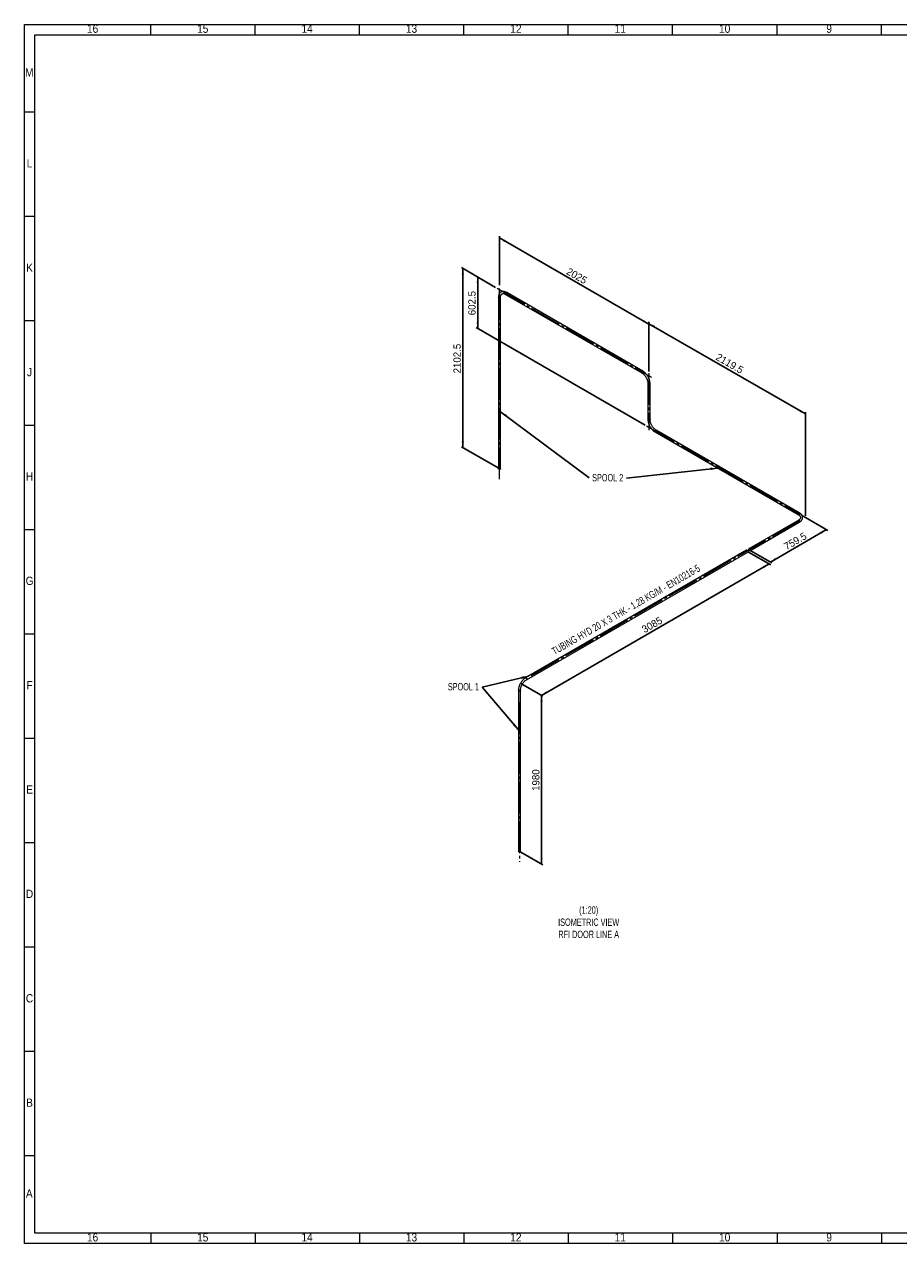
# Paper-space layout 'Hoja4' of a CAD drawing. Header units: millimetres. Extents: x 300 to 16757, y 100 to 11782.
# Tile 1 of 11: x 300 to 8675, y 100 to 11782. Entities that reach past the tile are written whole.
import ezdxf

# ---------------------------------------------------------------- set-up
doc = ezdxf.new("R2010")
doc.units = ezdxf.units.MM
doc.linetypes.add('SLD-Centrada-trazos-largos', pattern=[19.05, 15.24, -1.27, 1.27, -1.27])
doc.linetypes.add('SLD-Continua', pattern=[0])
doc.layers.add('COTAS', color=1, linetype='SLD-Continua')
doc.styles.add('SLDTEXTSTYLE3', font='GOTHIC.TTF', dxfattribs={"width": 0.913})
doc.styles.add('SLDTEXTSTYLE6', font='ARIALN.TTF', dxfattribs={"width": 0.87})
doc.styles.add('SLDTEXTSTYLE8', font='ARIAL.TTF', dxfattribs={"width": 0.948})
doc.styles.get("Standard").update_dxf_attribs({"font": 'ARIALN.TTF'})
doc.dimstyles.new('SLDDIMSTYLE2', dxfattribs={"dimtxt": 70, "dimasz": 70, "dimexe": 0, "dimexo": 0.0625, "dimgap": 17.5, "dimtad": 1, "dimlfac": 0.666667, "dimrnd": 1e-09, "dimzin": 12, "dimdsep": 46, "dimtxsty": 'SLDTEXTSTYLE8', "dimsah": 1, "dimcen": 0.09, "dimadec": 0, "dimazin": 3, "dimtfac": 1, "dimtofl": 0, "dimtmove": 0, "dimatfit": 3, "dimfxl": 1, "dimfrac": 2, "dimtolj": 1, "dimtzin": 12, "dimarcsym": 0})
doc.dimstyles.new('SLDDIMSTYLE5', dxfattribs={"dimtxt": 0.18, "dimasz": 70, "dimexe": 0, "dimexo": 0.0625, "dimgap": 0, "dimtad": 0, "dimtih": 1, "dimtoh": 1, "dimdec": 0, "dimrnd": 1e-09, "dimzin": 0, "dimdsep": 46, "dimtxsty": 'Standard', "dimsah": 1, "dimcen": 0.09, "dimadec": 0, "dimazin": 0, "dimtfac": 70, "dimtdec": 0, "dimtofl": 0, "dimtmove": 0, "dimatfit": 3, "dimfxl": 1, "dimfrac": 2, "dimtolj": 1, "dimtzin": 0, "dimarcsym": 0})

# ---------------------------------------------------------------- blocks, each defined once
blk = doc.blocks.new('_D_69')
at = {"layer": 'COTAS', "ltscale": 20}
for p, q in [((4852, 9283), (4852, 9752)), ((4852, 9736), (6283, 8910)), ((6283, 8457), (6283, 8926))]:
    blk.add_line(p, q, dxfattribs=at)
for points in [[(4852, 9736), (4896, 9698), (4906, 9717)], [(6283, 8910), (6239, 8947), (6229, 8929)]]:
    blk.add_solid(points, dxfattribs=at)
at = {"layer": 'COTAS', "ltscale": 20, "insert": (5520, 9454), "char_height": 70, "attachment_point": 1, "rotation": 330.0027, "style": 'SLDTEXTSTYLE8'}
blk.add_mtext('2025', dxfattribs=at)
blk = doc.blocks.new('_D_70')
at = {"layer": 'COTAS', "ltscale": 20}
for p, q in [((4814, 9262), (4629, 9369)), ((4643, 9361), (4643, 8869)), ((6246, 7943), (4629, 8877))]:
    blk.add_line(p, q, dxfattribs=at)
for points in [[(4643, 9361), (4632, 9304), (4653, 9304)], [(4643, 8869), (4653, 8926), (4632, 8926)]]:
    blk.add_solid(points, dxfattribs=at)
at = {"layer": 'COTAS', "ltscale": 20, "insert": (4552, 8995), "char_height": 70, "attachment_point": 1, "rotation": 90, "style": 'SLDTEXTSTYLE8'}
blk.add_mtext('602.5', dxfattribs=at)
blk = doc.blocks.new('_D_71')
at = {"layer": 'COTAS', "ltscale": 20}
for p, q in [((4814, 9262), (4486, 9452)), ((4500, 9443), (4500, 7727)), ((4837, 7532), (4486, 7735))]:
    blk.add_line(p, q, dxfattribs=at)
for points in [[(4500, 9443), (4489, 9386), (4511, 9386)], [(4500, 7727), (4511, 7784), (4489, 7784)]]:
    blk.add_solid(points, dxfattribs=at)
at = {"layer": 'COTAS', "ltscale": 20, "insert": (4410, 8438), "char_height": 70, "attachment_point": 1, "rotation": 90, "style": 'SLDTEXTSTYLE8'}
blk.add_mtext('2102.5', dxfattribs=at)
blk = doc.blocks.new('_D_72')
at = {"layer": 'COTAS', "ltscale": 20}
for p, q in [((7745, 7078), (7997, 6932)), ((7446, 6630), (7983, 6941)), ((7259, 6738), (7460, 6622))]:
    blk.add_line(p, q, dxfattribs=at)
for points in [[(7983, 6941), (7928, 6921), (7939, 6903)], [(7446, 6630), (7501, 6650), (7490, 6668)]]:
    blk.add_solid(points, dxfattribs=at)
at = {"layer": 'COTAS', "ltscale": 20, "insert": (7566, 6803), "char_height": 70, "attachment_point": 1, "rotation": 29.9973, "style": 'SLDTEXTSTYLE8'}
blk.add_mtext('759.5', dxfattribs=at)
blk = doc.blocks.new('_D_73')
at = {"layer": 'COTAS', "ltscale": 20}
for p, q in [((7238, 6726), (7449, 6604)), ((7435, 6613), (5253, 5353)), ((5057, 5467), (5268, 5345))]:
    blk.add_line(p, q, dxfattribs=at)
for points in [[(7435, 6613), (7380, 6593), (7391, 6575)], [(5253, 5353), (5308, 5373), (5297, 5391)]]:
    blk.add_solid(points, dxfattribs=at)
at = {"layer": 'COTAS', "ltscale": 20, "insert": (6206, 6008), "char_height": 70, "attachment_point": 1, "rotation": 29.9973, "style": 'SLDTEXTSTYLE8'}
blk.add_mtext('3085', dxfattribs=at)
blk = doc.blocks.new('_D_74')
at = {"layer": 'COTAS', "ltscale": 20}
for p, q in [((5057, 5467), (5268, 5345)), ((5254, 5353), (5254, 3736)), ((5057, 3850), (5268, 3728))]:
    blk.add_line(p, q, dxfattribs=at)
for points in [[(5254, 5353), (5243, 5296), (5265, 5296)], [(5254, 3736), (5265, 3793), (5243, 3793)]]:
    blk.add_solid(points, dxfattribs=at)
at = {"layer": 'COTAS', "ltscale": 20, "insert": (5164, 4438), "char_height": 70, "attachment_point": 1, "rotation": 90, "style": 'SLDTEXTSTYLE8'}
blk.add_mtext('1980', dxfattribs=at)
blk = doc.blocks.new('_D_75')
at = {"layer": 'COTAS', "ltscale": 20}
for p, q in [((6283, 8457), (6283, 8931)), ((7782, 8049), (6283, 8914)), ((7782, 7073), (7782, 8066))]:
    blk.add_line(p, q, dxfattribs=at)
for points in [[(6283, 8914), (6328, 8877), (6338, 8895)], [(7782, 8049), (7738, 8087), (7727, 8069)]]:
    blk.add_solid(points, dxfattribs=at)
at = {"layer": 'COTAS', "ltscale": 20, "insert": (6951, 8634), "char_height": 70, "attachment_point": 1, "rotation": 330.0027, "style": 'SLDTEXTSTYLE8'}
blk.add_mtext('2119.5', dxfattribs=at)
blk = doc.blocks.new('SW_NOTE_0_78')
at = {"layer": 'COTAS', "color": 0, "ltscale": 20, "insert": (-181, 38), "char_height": 70, "attachment_point": 2, "style": 'SLDTEXTSTYLE6'}
blk.add_mtext('SPOOL 1', dxfattribs=at)
blk = doc.blocks.new('SW_NOTE_0_79')
at = {"layer": 'COTAS', "color": 0, "ltscale": 20, "insert": (178, 36), "char_height": 70, "attachment_point": 2, "style": 'SLDTEXTSTYLE6'}
blk.add_mtext('SPOOL 2', dxfattribs=at)

psp = doc.layouts.new('Hoja4')

# ---------------------------------------------------------------- linework, layer by layer
at = {"color": 7, "linetype": 'SLD-Continua', "lineweight": 18, "ltscale": 20}
for p, q in [((300, 100), (300, 11780)), ((300, 11780), (16720, 11780)), ((1510, 11680), (1510, 11780)), ((2510, 11680), (2510, 11780)), ((3510, 11680), (3510, 11780)), ((4510, 11680), (4510, 11780)), ((5510, 11680), (5510, 11780)), ((6510, 11680), (6510, 11780)), ((7510, 11680), (7510, 11780)), ((8510, 11680), (8510, 11780)), ((400, 200), (400, 11680)), ((400, 11680), (16620, 11680)), ((8510, 11680.02), (8510, 11679.98)), ((400, 10940), (300, 10940)), ((400, 9940), (300, 9940)), ((4841.504, 9166.958), (4841.504, 7523.669)), ((4861.504, 7523.669), (4861.504, 9166.958)), ((4910.144, 9195.047), (6214.756, 8441.911)), ((6224.755, 8459.232), (4920.143, 9212.368)), ((400, 8940), (300, 8940)), ((6273.395, 8340.344), (6273.395, 7995.356)), ((6293.395, 7995.356), (6293.395, 8340.344)), ((400, 7940), (300, 7940)), ((6342.036, 7876.468), (7713.469, 7084.757)), ((7723.468, 7102.078), (6352.035, 7893.789)), ((7713.469, 7028.601), (7240.061, 6755.308)), ((7250.06, 6737.987), (7723.468, 7011.28)), ((400, 6940), (300, 6940)), ((7218.848, 6743.062), (5101.063, 5520.491)), ((5111.062, 5503.17), (7228.847, 6725.741)), ((400, 5940), (300, 5940)), ((399.98, 5940), (400.02, 5940)), ((5032.423, 5401.603), (5032.423, 3858.341)), ((5052.423, 3858.341), (5052.423, 5401.603)), ((400, 4940), (300, 4940)), ((400, 3940), (300, 3940)), ((400, 2940), (300, 2940)), ((400, 1940), (300, 1940)), ((400, 940), (300, 940)), ((16620, 200), (400, 200)), ((1510, 200), (1510, 100)), ((2510, 200), (2510, 100)), ((3510, 200), (3510, 100)), ((4510, 200), (4510, 100)), ((5510, 200), (5510, 100)), ((6510, 200), (6510, 100)), ((7510, 200), (7510, 100)), ((8510, 199.98), (8510, 200.02)), ((8510, 200), (8510, 100)), ((16720, 100), (300, 100))]:
    psp.add_line(p, q, dxfattribs=at)
at = {"color": 7, "linetype": 'SLD-Continua', "lineweight": 18, "ltscale": 20, "flags": 128}
for points in [[(4920.143, 9212.368), (4917.921, 9213.611), (4913.729, 9215.739), (4909.52, 9217.588), (4905.313, 9219.148), (4901.122, 9220.409), (4896.964, 9221.364), (4892.859, 9222.006), (4888.825, 9222.334), (4884.881, 9222.346), (4881.045, 9222.046), (4877.333, 9221.44), (4873.759, 9220.535), (4870.334, 9219.34), (4867.066, 9217.863), (4863.964, 9216.113), (4861.033, 9214.098), (4858.283, 9211.826), (4855.718, 9209.304), (4853.343, 9206.537), (4851.165, 9203.529), (4849.189, 9200.286), (4847.424, 9196.814), (4845.877, 9193.12), (4844.554, 9189.215), (4843.464, 9185.112), (4842.611, 9180.826), (4841.999, 9176.374), (4841.63, 9171.774), (4841.504, 9166.958)], [(4858.575, 9162.876), (4857.109, 9162.177), (4855.441, 9161.651), (4853.63, 9161.317), (4851.742, 9161.186), (4849.846, 9161.265), (4848.01, 9161.549), (4846.3, 9162.028), (4844.778, 9162.686), (4843.499, 9163.498), (4842.509, 9164.435), (4841.845, 9165.463), (4841.53, 9166.546), (4841.504, 9166.955)], [(4841.506, 9167.062), (4841.643, 9166), (4842.135, 9164.94), (4842.965, 9163.953), (4844.105, 9163.074), (4845.511, 9162.336), (4847.135, 9161.765), (4848.916, 9161.381), (4850.791, 9161.199), (4852.691, 9161.226), (4854.549, 9161.459), (4856.297, 9161.891), (4857.871, 9162.506), (4859.215, 9163.282), (4860.281, 9164.191), (4861.029, 9165.2), (4861.434, 9166.272), (4861.504, 9166.958)], [(4861.504, 9166.958), (4861.531, 9168.956), (4861.732, 9172.645), (4862.124, 9176.151), (4862.698, 9179.459), (4863.447, 9182.559), (4864.361, 9185.442), (4865.432, 9188.102), (4866.652, 9190.537), (4868.017, 9192.749), (4869.528, 9194.742), (4871.192, 9196.523), (4873.028, 9198.094), (4875.058, 9199.451), (4877.294, 9200.577), (4879.713, 9201.44), (4882.263, 9202.02), (4884.916, 9202.325), (4887.665, 9202.363), (4890.51, 9202.145), (4893.451, 9201.671), (4896.485, 9200.944), (4899.607, 9199.961), (4902.807, 9198.722), (4906.073, 9197.226), (4909.211, 9195.577), (4910.144, 9195.047)], [(4910.144, 9195.047), (4909.384, 9195.646), (4908.712, 9196.603), (4908.272, 9197.816), (4908.081, 9199.242), (4908.145, 9200.83), (4908.462, 9202.521), (4909.02, 9204.255), (4909.8, 9205.97), (4910.773, 9207.603), (4911.904, 9209.095), (4913.152, 9210.393), (4914.472, 9211.448), (4915.816, 9212.224), (4917.136, 9212.693), (4918.384, 9212.836), (4919.515, 9212.65), (4920.143, 9212.368)], [(4915.144, 9211.873), (4913.806, 9210.953), (4912.516, 9209.771), (4911.321, 9208.37), (4910.264, 9206.801), (4909.384, 9205.119), (4908.712, 9203.387), (4908.272, 9201.666), (4908.081, 9200.019), (4908.145, 9198.505), (4908.462, 9197.18), (4909.02, 9196.09), (4909.8, 9195.276), (4910.148, 9195.045)], [(6212.685, 8446.489), (6212.813, 8448.108), (6213.191, 8449.817), (6213.807, 8451.552), (6214.638, 8453.252), (6215.654, 8454.855), (6216.818, 8456.303), (6218.089, 8457.544), (6219.419, 8458.533), (6220.762, 8459.235), (6222.069, 8459.623), (6223.291, 8459.684), (6224.386, 8459.416), (6224.754, 8459.233)], [(6219.756, 8458.737), (6218.418, 8457.817), (6217.128, 8456.635), (6215.933, 8455.234), (6214.876, 8453.664), (6213.996, 8451.983), (6213.324, 8450.25), (6212.884, 8448.53), (6212.693, 8446.883), (6212.757, 8445.369), (6213.074, 8444.043), (6213.632, 8442.954), (6214.412, 8442.139), (6214.756, 8441.911)], [(6214.756, 8441.911), (6216.511, 8440.866), (6219.887, 8438.679), (6223.276, 8436.248), (6226.662, 8433.582), (6230.028, 8430.688), (6233.36, 8427.577), (6236.642, 8424.26), (6239.859, 8420.749), (6242.997, 8417.058), (6246.041, 8413.202), (6248.978, 8409.197), (6251.794, 8405.057), (6254.478, 8400.801), (6257.019, 8396.446), (6259.405, 8392.01), (6261.627, 8387.511), (6263.675, 8382.97), (6265.542, 8378.405), (6267.221, 8373.835), (6268.705, 8369.281), (6269.989, 8364.763), (6271.071, 8360.298), (6271.947, 8355.909), (6272.616, 8351.612), (6273.079, 8347.429), (6273.336, 8343.375), (6273.395, 8340.344)], [(6293.395, 8340.344), (6293.361, 8342.918), (6293.112, 8347.816), (6292.626, 8352.797), (6291.906, 8357.846), (6290.957, 8362.949), (6289.783, 8368.088), (6288.391, 8373.249), (6286.785, 8378.417), (6284.971, 8383.577), (6282.957, 8388.713), (6280.749, 8393.812), (6278.354, 8398.857), (6275.779, 8403.834), (6273.033, 8408.729), (6270.124, 8413.526), (6267.06, 8418.212), (6263.85, 8422.773), (6260.504, 8427.194), (6257.03, 8431.462), (6253.439, 8435.565), (6249.739, 8439.488), (6245.941, 8443.221), (6242.055, 8446.75), (6238.09, 8450.064), (6234.057, 8453.152), (6229.967, 8456.002), (6225.828, 8458.603), (6224.755, 8459.232)], [(6293.395, 8340.346), (6293.257, 8339.387), (6292.765, 8338.327), (6291.934, 8337.34), (6290.795, 8336.461), (6289.388, 8335.723), (6287.765, 8335.152), (6285.984, 8334.768), (6284.109, 8334.586), (6282.208, 8334.612), (6280.351, 8334.846), (6278.603, 8335.278), (6277.029, 8335.893), (6275.684, 8336.669), (6274.619, 8337.578), (6273.87, 8338.587), (6273.466, 8339.659), (6273.395, 8340.341)], [(6276.324, 8336.262), (6277.79, 8335.564), (6279.459, 8335.038), (6281.27, 8334.703), (6283.158, 8334.573), (6285.054, 8334.651), (6286.89, 8334.936), (6288.6, 8335.415), (6290.122, 8336.073), (6291.401, 8336.885), (6292.39, 8337.822), (6293.055, 8338.85), (6293.37, 8339.933), (6293.395, 8340.344)], [(6273.395, 7995.356), (6273.43, 7992.782), (6273.679, 7987.884), (6274.165, 7982.903), (6274.885, 7977.854), (6275.834, 7972.752), (6277.008, 7967.613), (6278.4, 7962.451), (6280.006, 7957.283), (6281.82, 7952.123), (6283.834, 7946.987), (6286.042, 7941.889), (6288.437, 7936.843), (6291.012, 7931.866), (6293.758, 7926.972), (6296.667, 7922.174), (6299.731, 7917.488), (6302.941, 7912.927), (6306.287, 7908.506), (6309.761, 7904.238), (6313.352, 7900.136), (6317.052, 7896.212), (6320.85, 7892.48), (6324.736, 7888.95), (6328.701, 7885.636), (6332.734, 7882.548), (6336.824, 7879.698), (6340.963, 7877.097), (6342.036, 7876.468)], [(6293.395, 7995.356), (6293.257, 7994.399), (6292.765, 7993.339), (6291.934, 7992.351), (6290.795, 7991.473), (6289.388, 7990.734), (6287.765, 7990.163), (6285.984, 7989.78), (6284.109, 7989.598), (6282.208, 7989.624), (6280.351, 7989.857), (6278.603, 7990.289), (6277.029, 7990.904), (6275.684, 7991.68), (6274.619, 7992.589), (6273.87, 7993.598), (6273.466, 7994.671), (6273.395, 7995.356)], [(6293.395, 7995.36), (6293.37, 7994.944), (6293.055, 7993.862), (6292.39, 7992.833), (6291.401, 7991.896), (6290.122, 7991.084), (6288.6, 7990.427), (6286.89, 7989.947), (6285.054, 7989.663), (6283.158, 7989.585), (6281.27, 7989.715), (6279.459, 7990.049), (6277.79, 7990.575), (6276.324, 7991.274)], [(6352.035, 7893.789), (6350.28, 7894.834), (6346.904, 7897.021), (6343.515, 7899.452), (6340.129, 7902.118), (6336.763, 7905.012), (6333.431, 7908.123), (6330.149, 7911.441), (6326.932, 7914.951), (6323.794, 7918.642), (6320.75, 7922.498), (6317.813, 7926.504), (6314.997, 7930.643), (6312.313, 7934.899), (6309.772, 7939.255), (6307.386, 7943.691), (6305.164, 7948.189), (6303.116, 7952.73), (6301.249, 7957.296), (6299.57, 7961.865), (6298.086, 7966.419), (6296.802, 7970.938), (6295.72, 7975.402), (6294.844, 7979.792), (6294.175, 7984.088), (6293.712, 7988.272), (6293.455, 7992.325), (6293.395, 7995.356)], [(6342.036, 7876.468), (6341.275, 7877.067), (6340.603, 7878.024), (6340.163, 7879.237), (6339.972, 7880.663), (6340.036, 7882.25), (6340.353, 7883.942), (6340.911, 7885.676), (6341.691, 7887.391), (6342.664, 7889.024), (6343.795, 7890.516), (6345.043, 7891.813), (6346.363, 7892.869), (6347.707, 7893.645), (6349.027, 7894.114), (6350.275, 7894.257), (6351.406, 7894.071), (6352.035, 7893.789)], [(6342.036, 7876.468), (6341.691, 7876.697), (6340.911, 7877.511), (6340.353, 7878.601), (6340.036, 7879.926), (6339.972, 7881.44), (6340.163, 7883.087), (6340.603, 7884.808), (6341.275, 7886.54), (6342.156, 7888.222), (6343.212, 7889.791), (6344.407, 7891.192), (6345.697, 7892.374), (6347.035, 7893.294)], [(4861.504, 7523.669), (4861.434, 7522.984), (4861.029, 7521.911), (4860.281, 7520.903), (4859.215, 7519.994), (4857.871, 7519.218), (4856.297, 7518.603), (4854.549, 7518.17), (4852.691, 7517.937), (4850.791, 7517.911), (4848.916, 7518.093), (4847.135, 7518.477), (4845.511, 7519.048), (4844.105, 7519.786), (4842.965, 7520.665), (4842.135, 7521.652), (4841.643, 7522.712), (4841.504, 7523.669)], [(7711.398, 7089.335), (7711.525, 7090.954), (7711.904, 7092.662), (7712.52, 7094.398), (7713.351, 7096.098), (7714.367, 7097.701), (7715.531, 7099.149), (7716.802, 7100.39), (7718.132, 7101.379), (7719.475, 7102.08), (7720.781, 7102.469), (7722.004, 7102.53), (7723.099, 7102.261), (7723.466, 7102.079)], [(7718.469, 7101.583), (7717.131, 7100.662), (7715.841, 7099.48), (7714.646, 7098.079), (7713.589, 7096.51), (7712.709, 7094.828), (7712.037, 7093.096), (7711.597, 7091.375), (7711.406, 7089.728), (7711.47, 7088.215), (7711.787, 7086.889), (7712.345, 7085.799), (7713.125, 7084.985), (7713.469, 7084.757)], [(7725.54, 7015.858), (7725.412, 7017.477), (7725.033, 7019.186), (7724.417, 7020.921), (7723.586, 7022.621), (7722.57, 7024.224), (7721.406, 7025.672), (7720.136, 7026.913), (7718.805, 7027.902), (7717.462, 7028.604), (7716.156, 7028.992), (7714.933, 7029.053), (7713.838, 7028.785), (7713.466, 7028.599)], [(7713.469, 7084.757), (7715.186, 7083.734), (7718.28, 7081.716), (7721.12, 7079.625), (7723.698, 7077.473), (7726.008, 7075.275), (7728.047, 7073.043), (7729.814, 7070.786), (7731.313, 7068.512), (7732.546, 7066.225), (7733.517, 7063.921), (7734.226, 7061.59), (7734.668, 7059.215), (7734.829, 7056.779), (7734.685, 7054.28), (7734.223, 7051.754), (7733.45, 7049.256), (7732.387, 7046.807), (7731.046, 7044.408), (7729.434, 7042.054), (7727.554, 7039.744), (7725.406, 7037.48), (7722.994, 7035.269), (7720.321, 7033.118), (7717.392, 7031.037), (7714.395, 7029.145), (7713.469, 7028.601)], [(7713.469, 7028.601), (7714.367, 7028.96), (7715.531, 7029.064), (7716.802, 7028.838), (7718.132, 7028.291), (7719.475, 7027.442), (7720.781, 7026.322), (7722.004, 7024.971), (7723.099, 7023.438), (7724.027, 7021.779), (7724.754, 7020.054), (7725.253, 7018.324), (7725.508, 7016.653), (7725.508, 7015.101), (7725.253, 7013.723), (7724.754, 7012.571), (7724.027, 7011.684), (7723.468, 7011.28)], [(7723.468, 7011.28), (7725.656, 7012.583), (7729.595, 7015.149), (7733.301, 7017.869), (7736.756, 7020.732), (7739.944, 7023.731), (7742.849, 7026.854), (7745.459, 7030.087), (7747.76, 7033.417), (7749.743, 7036.826), (7751.402, 7040.297), (7752.733, 7043.814), (7753.736, 7047.362), (7754.414, 7050.926), (7754.769, 7054.493), (7754.805, 7058.055), (7754.526, 7061.6), (7753.934, 7065.117), (7753.033, 7068.599), (7751.824, 7072.039), (7750.308, 7075.429), (7748.488, 7078.76), (7746.364, 7082.025), (7743.939, 7085.212), (7741.218, 7088.309), (7738.21, 7091.305), (7734.925, 7094.186), (7731.376, 7096.941), (7727.577, 7099.56), (7723.468, 7102.078)], [(7223.848, 6742.567), (7225.186, 6741.647), (7226.476, 6740.465), (7227.67, 6739.064), (7228.727, 6737.494), (7229.607, 6735.813), (7230.28, 6734.081), (7230.719, 6732.36), (7230.911, 6730.713), (7230.847, 6729.199), (7230.53, 6727.873), (7229.971, 6726.784), (7229.191, 6725.969), (7228.847, 6725.741)], [(7245.061, 6754.813), (7246.399, 6753.893), (7247.689, 6752.711), (7248.884, 6751.31), (7249.94, 6749.74), (7250.821, 6748.059), (7251.493, 6746.327), (7251.932, 6744.606), (7252.124, 6742.959), (7252.06, 6741.445), (7251.743, 6740.12), (7251.184, 6739.03), (7250.405, 6738.216), (7249.432, 6737.706), (7248.301, 6737.52), (7247.053, 6737.663), (7245.733, 6738.131), (7244.389, 6738.907), (7243.069, 6739.963), (7241.821, 6741.261), (7240.69, 6742.753), (7239.717, 6744.386), (7238.937, 6746.1), (7238.379, 6747.835), (7238.062, 6749.526), (7237.998, 6751.114), (7238.189, 6752.54), (7238.629, 6753.753), (7239.301, 6754.709), (7240.181, 6755.374), (7241.238, 6755.724), (7242.433, 6755.745), (7243.723, 6755.438), (7245.061, 6754.813)], [(7245.061, 6752.364), (7246.162, 6751.584), (7247.208, 6750.558), (7248.147, 6749.335), (7248.931, 6747.977), (7249.52, 6746.553), (7249.886, 6745.134), (7250.01, 6743.79), (7249.886, 6742.59), (7249.52, 6741.593), (7248.931, 6740.85), (7248.147, 6740.397), (7247.208, 6740.258), (7246.162, 6740.439), (7245.061, 6740.932), (7243.959, 6741.711), (7242.913, 6742.738), (7241.975, 6743.961), (7241.191, 6745.318), (7240.601, 6746.742), (7240.235, 6748.162), (7240.111, 6749.505), (7240.235, 6750.705), (7240.601, 6751.702), (7241.191, 6752.446), (7241.975, 6752.898), (7242.913, 6753.037), (7243.959, 6752.856), (7245.061, 6752.364)], [(5101.063, 5520.491), (5098.852, 5519.175), (5094.734, 5516.51), (5090.664, 5513.599), (5086.651, 5510.451), (5082.707, 5507.078), (5078.843, 5503.492), (5075.07, 5499.706), (5071.397, 5495.731), (5067.836, 5491.581), (5064.394, 5487.269), (5061.083, 5482.807), (5057.912, 5478.211), (5054.889, 5473.492), (5052.023, 5468.667), (5049.322, 5463.749), (5046.796, 5458.752), (5044.452, 5453.692), (5042.296, 5448.583), (5040.336, 5443.441), (5038.579, 5438.279), (5037.031, 5433.113), (5035.697, 5427.958), (5034.584, 5422.827), (5033.696, 5417.737), (5033.038, 5412.7), (5032.615, 5407.732), (5032.431, 5402.847), (5032.423, 5401.603)], [(5052.423, 5401.603), (5052.45, 5403.645), (5052.657, 5407.664), (5053.067, 5411.814), (5053.684, 5416.08), (5054.507, 5420.443), (5055.536, 5424.884), (5056.768, 5429.385), (5058.199, 5433.927), (5059.827, 5438.49), (5061.644, 5443.054), (5063.645, 5447.6), (5065.822, 5452.109), (5068.166, 5456.562), (5070.667, 5460.94), (5073.316, 5465.224), (5076.101, 5469.397), (5079.009, 5473.442), (5082.029, 5477.341), (5085.147, 5481.079), (5088.349, 5484.641), (5091.62, 5488.013), (5094.945, 5491.182), (5098.308, 5494.135), (5101.694, 5496.862), (5105.086, 5499.354), (5108.468, 5501.603), (5111.062, 5503.17)], [(5113.134, 5507.748), (5113.006, 5509.368), (5112.627, 5511.076), (5112.011, 5512.811), (5111.18, 5514.511), (5110.164, 5516.114), (5109, 5517.562), (5107.73, 5518.803), (5106.399, 5519.792), (5105.056, 5520.494), (5103.75, 5520.882), (5102.527, 5520.943), (5101.432, 5520.675), (5101.063, 5520.491)], [(5106.063, 5519.996), (5107.401, 5519.076), (5108.691, 5517.894), (5109.886, 5516.493), (5110.942, 5514.923), (5111.823, 5513.242), (5112.495, 5511.509), (5112.934, 5509.789), (5113.126, 5508.142), (5113.062, 5506.628), (5112.745, 5505.302), (5112.186, 5504.213), (5111.407, 5503.398), (5111.068, 5503.173)], [(5052.423, 5401.601), (5052.285, 5400.646), (5051.793, 5399.586), (5050.962, 5398.599), (5049.823, 5397.72), (5048.416, 5396.982), (5046.793, 5396.411), (5045.011, 5396.027), (5043.136, 5395.845), (5041.236, 5395.871), (5039.378, 5396.105), (5037.631, 5396.537), (5036.056, 5397.152), (5034.712, 5397.928), (5033.646, 5398.837), (5032.898, 5399.846), (5032.494, 5400.918), (5032.423, 5401.603)], [(5035.352, 5397.521), (5036.818, 5396.823), (5038.487, 5396.297), (5040.297, 5395.963), (5042.185, 5395.832), (5044.081, 5395.911), (5045.918, 5396.195), (5047.628, 5396.674), (5049.15, 5397.332), (5050.429, 5398.144), (5051.418, 5399.081), (5052.082, 5400.109), (5052.398, 5401.192), (5052.423, 5401.603)], [(5035.352, 3854.259), (5036.818, 3853.561), (5038.487, 3853.035), (5040.297, 3852.7), (5042.185, 3852.57), (5044.081, 3852.648), (5045.918, 3852.932), (5047.628, 3853.412), (5049.15, 3854.07), (5050.429, 3854.882), (5051.418, 3855.819), (5052.082, 3856.847), (5052.398, 3857.929), (5052.423, 3858.341)]]:
    psp.add_lwpolyline(points, dxfattribs=at)
at = {"color": 7, "linetype": 'SLD-Continua', "lineweight": 18, "ltscale": 400}
for centre, radius, start, end in [((4856.569, 9167.408), 4.957, 293.8777987, 354.6872011), ((4918.065, 9207.871), 4.955, 65.2139034, 126.122885), ((6217.613, 8445.961), 4.957, 173.8791556, 234.7251699), ((6222.676, 8454.736), 4.954, 65.1849664, 126.125492), ((6278.329, 8340.792), 4.953, 185.1865514, 246.1335895), ((6278.203, 7995.714), 4.821, 184.2782155, 247.0661532), ((6349.94, 7889.448), 4.82, 64.2099098, 127.0641827), ((7716.327, 7088.807), 4.958, 173.8822638, 234.6907266), ((7721.389, 7097.581), 4.954, 65.1849664, 126.125492), ((7720.613, 7015.329), 4.955, 305.2119458, 6.126515), ((7220.927, 6738.566), 4.954, 53.874508, 114.8150336), ((5103.142, 5515.994), 4.954, 53.8769922, 114.7874589), ((5108.208, 5507.219), 4.955, 305.1830627, 6.1291177), ((5037.356, 5402.051), 4.953, 185.1865514, 246.1335895), ((5037.356, 3858.789), 4.953, 185.1865514, 246.1335896)]:
    psp.add_arc(centre, radius, start, end, dxfattribs=at)
at = {"layer": 'COTAS', "linetype": 'SLD-Centrada-trazos-largos', "lineweight": 18, "ltscale": 20}
for p, q in [((4828.539, 9253.704), (6306.361, 8400.576)), ((4851.504, 7423.669), (4851.504, 9266.958)), ((6283.395, 8440.344), (6283.395, 7895.356)), ((6260.43, 7935.125), (7730.944, 7086.215)), ((7728.865, 7025.942), (5146.618, 5535.242)), ((5042.423, 5287.331), (5042.423, 3758.341))]:
    psp.add_line(p, q, dxfattribs=at)

# ---------------------------------------------------------------- block references
at = {"layer": 'COTAS', "ltscale": 20}
for name, p in [('SW_NOTE_0_79', (5709.953, 7437.573)), ('SW_NOTE_0_78', (4686.779, 5432.905))]:
    psp.add_blockref(name, p, dxfattribs=at)

# ---------------------------------------------------------------- texts
at = {"color": 7, "linetype": 'Continuous', "lineweight": 0, "ltscale": 20, "char_height": 79.375, "attachment_point": 2, "style": 'SLDTEXTSTYLE3'}
for s, insert in [('16', (953.401, 11780.272)), ('15', (2008.401, 11780.272)), ('14', (3008.401, 11780.272)), ('13', (4008.401, 11780.272)), ('12', (5008.401, 11780.272)), ('11', (6008.401, 11780.272)), ('10', (7008.401, 11780.272)), ('9', (8009.201, 11780.272)), ('M', (347.235, 11360.272)), ('L', (349.09, 10490.272)), ('K', (349.77, 9490.272)), ('J', (349.302, 8490.272)), ('H', (349.807, 7490.272)), ('G', (349.734, 6490.272)), ('F', (349.155, 5490.272)), ('E', (350.156, 4490.272)), ('D', (349.054, 3490.272)), ('C', (349.173, 2490.272)), ('B', (349.412, 1490.272)), ('A', (346.794, 620.272)), ('16', (953.401, 200.272)), ('15', (2008.401, 200.272)), ('14', (3008.401, 200.272)), ('13', (4008.401, 200.272)), ('12', (5008.401, 200.272)), ('11', (6008.401, 200.272)), ('10', (7008.401, 200.272)), ('9', (8009.201, 200.272))]:
    psp.add_mtext(s, dxfattribs=dict(at, insert=insert))
at = {"layer": 'COTAS', "ltscale": 20, "insert": (6044.411, 6204.193), "char_height": 70, "attachment_point": 2, "rotation": 30, "style": 'SLDTEXTSTYLE6'}
psp.add_mtext('TUBING HYD 20 X 3 THK - 1,28 KG/M - EN10216-5', dxfattribs=at)
at = {"layer": 'COTAS', "ltscale": 20, "insert": (5705.803, 3331.264), "char_height": 70, "attachment_point": 2, "style": 'SLDTEXTSTYLE6'}
psp.add_mtext('(1:20)^JISOMETRIC VIEW^JRFI DOOR LINE A', dxfattribs=at)

# ---------------------------------------------------------------- dimensions: what is measured, and where the dimension line sits
at = {"layer": 'COTAS', "ltscale": 20}
for base, p1, p2, angle, picture, middle in [((6283.395, 8909.503), (4851.504, 9266.958), (6283.395, 8440.344), 330.0026883, '_D_69', (5567.45, 9322.81)), ((4499.924, 7726.632), (4828.539, 9253.704), (4851.504, 7523.669), 90, '_D_71', (4499.924, 8585.021)), ((4642.642, 8869.054), (4828.539, 9253.704), (6260.43, 7935.125), 90, '_D_70', (4642.642, 9115.037)), ((6283.395, 8914.448), (7782.108, 7056.679), (6283.395, 8440.344), 330.0026883, '_D_75', (7032.752, 8481.854)), ((7983.354, 6940.502), (7245.061, 6746.648), (7730.944, 7086.215), 29.9973117, '_D_72', (7714.83, 6785.487)), ((5253.364, 5353.319), (7223.848, 6734.402), (5042.423, 5475.092), 29.9973117, '_D_73', (6344.076, 5982.973)), ((5253.907, 3736.254), (5042.423, 5475.092), (5042.423, 3858.341), 90, '_D_74', (5253.907, 4544.63))]:
    dim = psp.add_linear_dim(base=base, p1=p1, p2=p2, angle=angle, dimstyle='SLDDIMSTYLE2', dxfattribs=at)
    dim.commit()
    dim.dimension.update_dxf_attribs({"geometry": picture, "text_midpoint": middle, "dimtype": 160})

# ---------------------------------------------------------------- leaders
for points in [[(4861.363, 8070.956), (5709.953, 7437.573)], [(4861.504, 8070.956), (5709.953, 7437.573)], [(6942.182, 7530.011), (6068.343, 7435.239)], [(5130.49, 5537.479), (4686.779, 5432.905)], [(5032.423, 5021.582), (4686.779, 5432.905)]]:
    psp.add_leader(points, dimstyle='SLDDIMSTYLE5', dxfattribs=at)

doc.saveas('drawing.dxf')
